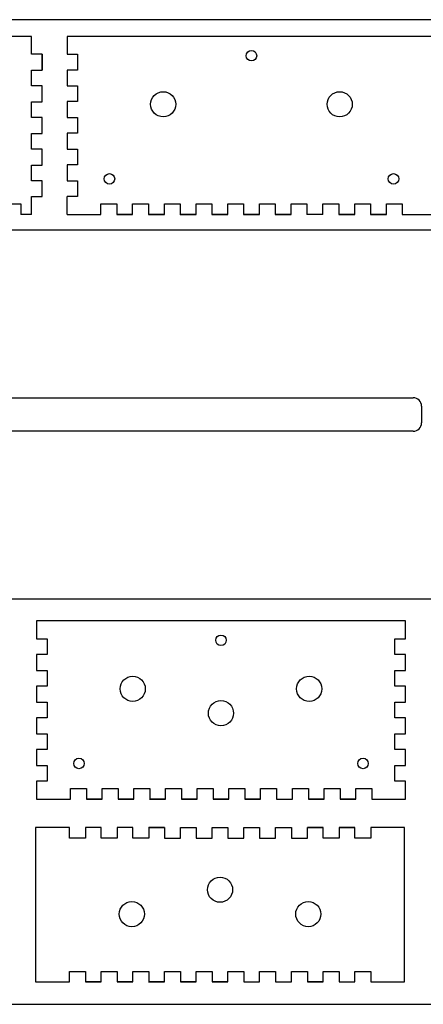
# Model space of a CAD drawing. Extents: x -2388 to -1681, y -1117 to -744.
# Tile 2 of 3: x -2093 to -1940, y -1117 to -744. Entities that reach past the tile are written whole.
import ezdxf

# ---------------------------------------------------------------- set-up
doc = ezdxf.new("R2010")
doc.units = 0
doc.layers.add('DEFAULT', color=7, linetype='CONTINUOUS')
doc.layers.add('MAKE2D$VISIBLE$LINES', color=7, linetype='CONTINUOUS')

msp = doc.modelspace()

# ---------------------------------------------------------------- linework, layer by layer
at = {"layer": 'DEFAULT'}
for p, q in [((-1680.809, -743.783), (-2387.559, -743.783)), ((-2088.852, -756.893), (-2088.852, -750.104)), ((-2075.401, -750.104), (-2075.401, -756.854)), ((-2084.852, -756.893), (-2088.852, -756.893)), ((-2084.852, -756.862), (-2084.852, -762.862)), ((-2075.401, -756.854), (-2071.401, -756.854)), ((-2071.401, -756.854), (-2071.401, -762.854)), ((-2084.852, -762.862), (-2084.852, -758.762)), ((-2088.852, -762.862), (-2084.852, -762.862)), ((-2088.852, -768.862), (-2088.852, -762.862)), ((-2071.401, -762.854), (-2075.401, -762.854)), ((-2075.401, -762.854), (-2075.401, -768.854)), ((-2084.852, -768.862), (-2088.852, -768.862)), ((-2084.852, -774.862), (-2084.852, -768.862)), ((-2075.401, -768.854), (-2071.401, -768.854)), ((-2071.401, -768.854), (-2071.401, -774.854)), ((-2088.852, -774.862), (-2084.852, -774.862)), ((-2088.852, -780.862), (-2088.852, -774.862)), ((-2071.401, -774.854), (-2075.401, -774.854)), ((-2075.401, -774.854), (-2075.401, -780.854)), ((-2084.852, -780.862), (-2088.852, -780.862)), ((-2084.852, -786.862), (-2084.852, -780.862)), ((-2075.401, -780.854), (-2071.401, -780.854)), ((-2071.401, -780.854), (-2071.401, -786.854)), ((-2088.852, -786.862), (-2084.852, -786.862)), ((-2088.852, -792.862), (-2088.852, -786.862)), ((-2071.401, -786.854), (-2075.401, -786.854)), ((-2075.401, -786.854), (-2075.401, -792.854)), ((-2084.852, -792.862), (-2088.852, -792.862)), ((-2084.852, -798.862), (-2084.852, -792.862)), ((-2075.401, -792.854), (-2071.401, -792.854)), ((-2071.401, -792.854), (-2071.401, -798.854)), ((-2088.852, -798.862), (-2084.852, -798.862)), ((-2088.852, -804.862), (-2088.852, -798.862)), ((-2071.401, -798.854), (-2075.401, -798.854)), ((-2075.401, -798.854), (-2075.401, -804.854)), ((-2084.852, -804.862), (-2088.852, -804.862)), ((-2084.852, -810.862), (-2084.852, -804.862)), ((-2075.401, -804.854), (-2071.401, -804.854)), ((-2071.401, -804.854), (-2071.401, -810.854)), ((-2088.852, -817.604), (-2088.852, -810.854)), ((-2088.852, -810.854), (-2084.852, -810.854)), ((-2071.401, -810.854), (-2075.401, -810.854)), ((-2098.953, -813.604), (-2092.953, -813.604)), ((-2092.953, -813.604), (-2092.953, -817.604)), ((-2062.551, -813.604), (-2056.551, -813.604)), ((-2062.551, -817.604), (-2062.551, -813.604)), ((-2056.551, -813.604), (-2056.551, -817.604)), ((-2050.551, -817.604), (-2050.551, -813.604)), ((-2050.551, -813.604), (-2044.551, -813.604)), ((-2044.551, -813.604), (-2044.551, -817.604)), ((-2038.551, -813.604), (-2032.551, -813.604)), ((-2038.551, -817.604), (-2038.551, -813.604)), ((-2032.551, -813.604), (-2032.551, -817.604)), ((-2026.551, -813.604), (-2020.551, -813.604)), ((-2026.551, -817.604), (-2026.551, -813.604)), ((-2020.551, -813.604), (-2020.551, -817.604)), ((-2014.551, -817.604), (-2014.551, -813.604)), ((-2014.551, -813.604), (-2008.551, -813.604)), ((-2008.551, -813.604), (-2008.551, -817.604)), ((-2002.551, -813.604), (-1996.551, -813.604)), ((-2002.551, -817.604), (-2002.551, -813.604)), ((-1996.551, -813.604), (-1996.551, -817.604)), ((-1990.551, -813.604), (-1984.551, -813.604)), ((-1990.551, -817.604), (-1990.551, -813.604)), ((-1984.551, -813.604), (-1984.551, -817.604)), ((-1978.451, -817.604), (-1978.451, -813.604)), ((-1978.451, -813.604), (-1972.451, -813.604)), ((-1972.451, -813.604), (-1972.451, -817.604)), ((-1966.451, -813.604), (-1960.451, -813.604)), ((-1966.451, -817.604), (-1966.451, -813.604)), ((-1960.451, -813.604), (-1960.451, -817.604)), ((-1954.451, -813.604), (-1948.451, -813.604)), ((-1954.451, -817.604), (-1954.451, -813.604)), ((-1948.451, -813.604), (-1948.451, -817.604)), ((-2056.551, -817.604), (-2050.551, -817.604)), ((-2044.551, -817.604), (-2038.551, -817.604)), ((-2032.551, -817.604), (-2026.551, -817.604)), ((-2020.551, -817.604), (-2014.551, -817.604)), ((-2008.551, -817.604), (-2002.551, -817.604)), ((-1996.551, -817.604), (-1990.551, -817.604)), ((-1972.451, -817.604), (-1966.451, -817.604)), ((-1960.451, -817.604), (-1954.451, -817.604)), ((-1947.244, -971.67), (-2086.944, -971.67)), ((-2086.944, -971.67), (-2086.944, -978.42)), ((-1947.244, -978.42), (-1947.244, -971.67)), ((-2086.944, -978.42), (-2082.944, -978.42)), ((-2082.944, -978.42), (-2082.944, -984.42)), ((-1951.244, -984.42), (-1951.244, -978.42)), ((-1951.244, -978.42), (-1947.244, -978.42)), ((-2082.944, -984.42), (-2086.944, -984.42)), ((-2086.944, -984.42), (-2086.944, -990.42)), ((-1947.244, -984.42), (-1951.244, -984.42)), ((-1947.244, -990.42), (-1947.244, -984.42)), ((-2086.944, -990.42), (-2082.944, -990.42)), ((-2082.944, -990.42), (-2082.944, -996.42)), ((-1951.244, -996.42), (-1951.244, -990.42)), ((-1951.244, -990.42), (-1947.244, -990.42)), ((-2082.944, -996.42), (-2086.944, -996.42)), ((-2086.944, -996.42), (-2086.944, -1002.42)), ((-1947.244, -996.42), (-1951.244, -996.42)), ((-1947.244, -1002.42), (-1947.244, -996.42)), ((-2086.944, -1002.42), (-2082.944, -1002.42)), ((-2082.944, -1002.42), (-2082.944, -1008.42)), ((-1951.244, -1008.42), (-1951.244, -1002.42)), ((-1951.244, -1002.42), (-1947.244, -1002.42)), ((-2082.944, -1008.42), (-2086.944, -1008.42)), ((-2086.944, -1008.42), (-2086.944, -1014.42)), ((-1947.244, -1008.42), (-1951.244, -1008.42)), ((-1947.244, -1014.42), (-1947.244, -1008.42)), ((-2086.944, -1014.42), (-2082.944, -1014.42)), ((-2082.944, -1014.42), (-2082.944, -1020.42)), ((-1951.244, -1020.42), (-1951.244, -1014.42)), ((-1951.244, -1014.42), (-1947.244, -1014.42)), ((-2082.944, -1020.42), (-2086.944, -1020.42)), ((-2086.944, -1020.42), (-2086.944, -1026.42)), ((-1947.244, -1020.42), (-1951.244, -1020.42)), ((-1947.244, -1026.42), (-1947.244, -1020.42)), ((-2086.944, -1026.42), (-2082.944, -1026.42)), ((-2082.944, -1026.42), (-2082.944, -1032.42)), ((-1951.244, -1032.42), (-1951.244, -1026.42)), ((-1951.244, -1026.42), (-1947.244, -1026.42)), ((-2082.944, -1032.42), (-2086.944, -1032.42)), ((-2086.944, -1032.42), (-2086.944, -1039.17)), ((-1947.244, -1032.42), (-1951.244, -1032.42)), ((-1947.244, -1039.17), (-1947.244, -1032.42)), ((-2074.094, -1039.17), (-2074.094, -1035.17)), ((-2074.094, -1035.17), (-2068.094, -1035.17)), ((-2068.094, -1035.17), (-2068.094, -1039.17)), ((-2062.094, -1039.17), (-2062.094, -1035.17)), ((-2062.094, -1035.17), (-2056.094, -1035.17)), ((-2056.094, -1035.17), (-2056.094, -1039.17)), ((-2050.094, -1039.17), (-2050.094, -1035.17)), ((-2050.094, -1035.17), (-2044.094, -1035.17)), ((-2044.094, -1035.17), (-2044.094, -1039.17)), ((-2026.094, -1039.17), (-2026.094, -1035.17)), ((-2026.094, -1035.17), (-2020.094, -1035.17)), ((-2020.094, -1035.17), (-2020.094, -1039.17)), ((-2014.094, -1039.17), (-2014.094, -1035.17)), ((-2014.094, -1035.17), (-2008.094, -1035.17)), ((-2008.094, -1035.17), (-2008.094, -1039.17)), ((-2002.094, -1039.17), (-2002.094, -1035.17)), ((-2002.094, -1035.17), (-1996.094, -1035.17)), ((-1996.094, -1035.17), (-1996.094, -1039.17)), ((-1989.994, -1039.17), (-1989.994, -1035.17)), ((-1989.994, -1035.17), (-1983.994, -1035.17)), ((-1983.994, -1035.17), (-1983.994, -1039.17)), ((-1977.994, -1039.17), (-1977.994, -1035.17)), ((-1977.994, -1035.17), (-1971.994, -1035.17)), ((-1971.994, -1035.17), (-1971.994, -1039.17)), ((-1965.994, -1039.17), (-1965.994, -1035.17)), ((-1965.994, -1035.17), (-1959.994, -1035.17)), ((-1959.994, -1035.17), (-1959.994, -1039.17)), ((-2086.944, -1039.17), (-2074.094, -1039.17)), ((-1996.094, -1039.17), (-1989.994, -1039.17)), ((-1959.994, -1039.17), (-1947.244, -1039.17)), ((-2044.546, -1050.026), (-2038.446, -1050.026)), ((-2038.446, -1050.026), (-2038.446, -1054.026)), ((-2032.446, -1054.026), (-2032.446, -1050.026)), ((-2032.446, -1050.026), (-2026.446, -1050.026)), ((-2032.446, -1050.026), (-2026.446, -1050.026)), ((-2026.446, -1050.026), (-2026.446, -1054.026)), ((-2020.446, -1054.026), (-2020.446, -1050.026)), ((-2020.446, -1050.026), (-2014.446, -1050.026)), ((-2020.446, -1050.026), (-2014.446, -1050.026)), ((-2014.446, -1050.026), (-2014.446, -1054.026)), ((-2008.446, -1054.026), (-2008.446, -1050.026)), ((-2008.446, -1050.026), (-2002.446, -1050.026)), ((-2008.446, -1050.026), (-2002.446, -1050.026)), ((-2002.446, -1050.026), (-2002.446, -1054.026)), ((-1996.446, -1054.026), (-1996.446, -1050.026)), ((-1996.446, -1050.026), (-1990.346, -1050.026)), ((-1990.346, -1050.026), (-1990.346, -1054.026)), ((-1984.346, -1054.026), (-1984.346, -1050.026)), ((-1984.346, -1050.026), (-1978.346, -1050.026)), ((-1978.346, -1050.026), (-1984.346, -1050.026)), ((-1972.346, -1050.026), (-1966.346, -1050.026)), ((-2038.446, -1054.026), (-2032.446, -1054.026)), ((-2026.446, -1054.026), (-2020.446, -1054.026)), ((-2014.446, -1054.026), (-2008.446, -1054.026)), ((-2002.446, -1054.026), (-1996.446, -1054.026)), ((-1990.346, -1054.026), (-1984.346, -1054.026)), ((-2002.446, -1108.526), (-2002.446, -1104.526)), ((-2002.446, -1104.526), (-1996.446, -1104.526)), ((-1996.446, -1104.526), (-1996.446, -1108.526)), ((-1990.346, -1108.526), (-1990.346, -1104.526)), ((-1990.346, -1104.526), (-1984.346, -1104.526)), ((-1984.346, -1104.526), (-1984.346, -1108.526)), ((-2008.446, -1108.526), (-2002.446, -1108.526)), ((-1996.446, -1108.526), (-1990.346, -1108.526)), ((-1984.346, -1108.526), (-1978.346, -1108.526)), ((-1978.346, -1108.526), (-1984.346, -1108.526)), ((-1972.346, -1108.526), (-1966.346, -1108.526)), ((-2387.559, -1116.985), (-1680.809, -1116.985))]:
    msp.add_line(p, q, dxfattribs=at)
for centre in [(-2005.551, -757.44), (-2059.35, -804.128), (-1951.752, -804.128), (-2017.094, -979.006), (-2070.893, -1025.694), (-1963.295, -1025.694)]:
    msp.add_circle(centre, 2, dxfattribs=at)
at = {"layer": 'MAKE2D$VISIBLE$LINES'}
for p, q in [((-2088.853, -750.104), (-2151.052, -750.104)), ((-1935.701, -750.104), (-2075.401, -750.104)), ((-2084.852, -762.862), (-2084.852, -756.862)), ((-2084.852, -774.862), (-2084.852, -768.862)), ((-2084.852, -774.862), (-2084.852, -768.862)), ((-2084.852, -786.862), (-2084.852, -780.862)), ((-2084.852, -786.862), (-2084.852, -780.862)), ((-2084.852, -798.862), (-2084.852, -792.862)), ((-2084.852, -798.862), (-2084.852, -792.862)), ((-2084.852, -810.862), (-2084.852, -804.862)), ((-2084.852, -810.862), (-2084.852, -804.862)), ((-2075.401, -817.604), (-2075.401, -810.854)), ((-2088.852, -817.604), (-2092.953, -817.604)), ((-2075.401, -817.604), (-2062.551, -817.604)), ((-2050.551, -817.604), (-2056.551, -817.604)), ((-2038.551, -817.604), (-2044.551, -817.604)), ((-2026.551, -817.604), (-2032.651, -817.604)), ((-2026.551, -817.604), (-2032.551, -817.604)), ((-2014.551, -817.604), (-2020.551, -817.604)), ((-2002.551, -817.604), (-2008.551, -817.604)), ((-1990.551, -817.604), (-1996.551, -817.604)), ((-1978.451, -817.604), (-1984.551, -817.604)), ((-1966.451, -817.604), (-1972.451, -817.604)), ((-1954.451, -817.604), (-1960.451, -817.604)), ((-1948.451, -817.604), (-1935.701, -817.604)), ((-1895.127, -823.574), (-2313.527, -823.574)), ((-2264.352, -887.074), (-1944.302, -887.074)), ((-1941.127, -890.249), (-1941.127, -896.599)), ((-1944.302, -899.774), (-2264.352, -899.774)), ((-2313.527, -963.274), (-1895.127, -963.274)), ((-2038.094, -1039.17), (-2038.094, -1035.17)), ((-2038.094, -1035.17), (-2032.094, -1035.17)), ((-2032.094, -1035.17), (-2032.094, -1039.17)), ((-2062.094, -1039.17), (-2068.094, -1039.17)), ((-2068.094, -1039.17), (-2062.094, -1039.17)), ((-2050.094, -1039.17), (-2056.094, -1039.17)), ((-2056.094, -1039.17), (-2050.094, -1039.17)), ((-2044.194, -1039.17), (-2038.094, -1039.17)), ((-2038.094, -1039.17), (-2044.094, -1039.17)), ((-2044.094, -1039.17), (-2038.094, -1039.17)), ((-2026.094, -1039.17), (-2032.094, -1039.17)), ((-2032.094, -1039.17), (-2026.094, -1039.17)), ((-2014.094, -1039.17), (-2020.094, -1039.17)), ((-2020.094, -1039.17), (-2014.094, -1039.17)), ((-2002.094, -1039.17), (-2008.094, -1039.17)), ((-2008.094, -1039.17), (-2002.094, -1039.17)), ((-1977.994, -1039.17), (-1983.994, -1039.17)), ((-1983.994, -1039.17), (-1977.994, -1039.17)), ((-1965.994, -1039.17), (-1971.994, -1039.17)), ((-1971.994, -1039.17), (-1965.994, -1039.17)), ((-2074.446, -1050.026), (-2087.296, -1050.026)), ((-2087.296, -1050.026), (-2087.296, -1108.526)), ((-2074.446, -1054.026), (-2074.446, -1050.026)), ((-2062.446, -1050.026), (-2068.446, -1050.026)), ((-2068.446, -1050.026), (-2068.446, -1054.026)), ((-2062.446, -1050.026), (-2068.446, -1050.026)), ((-2062.446, -1054.026), (-2062.446, -1050.026)), ((-2050.446, -1050.026), (-2056.446, -1050.026)), ((-2056.446, -1050.026), (-2056.446, -1054.026)), ((-2050.446, -1050.026), (-2056.446, -1050.026)), ((-2050.446, -1054.026), (-2050.446, -1050.026)), ((-2044.446, -1050.026), (-2038.446, -1050.026)), ((-2038.446, -1050.026), (-2044.446, -1050.026)), ((-2044.446, -1050.026), (-2044.446, -1054.026)), ((-1978.346, -1054.026), (-1978.346, -1050.026)), ((-1966.346, -1050.026), (-1972.346, -1050.026)), ((-1972.346, -1050.026), (-1972.346, -1054.026)), ((-1966.346, -1054.026), (-1966.346, -1050.026)), ((-1947.596, -1050.026), (-1960.346, -1050.026)), ((-1960.346, -1050.026), (-1960.346, -1054.026)), ((-1947.596, -1108.526), (-1947.596, -1050.026)), ((-2068.446, -1054.026), (-2074.446, -1054.026)), ((-2056.446, -1054.026), (-2062.446, -1054.026)), ((-2044.446, -1054.026), (-2050.446, -1054.026)), ((-1972.346, -1054.026), (-1978.346, -1054.026)), ((-1960.346, -1054.026), (-1966.346, -1054.026)), ((-2074.446, -1108.526), (-2074.446, -1104.526)), ((-2074.446, -1104.526), (-2068.446, -1104.526)), ((-2068.446, -1104.526), (-2068.446, -1108.526)), ((-2062.446, -1108.526), (-2062.446, -1104.526)), ((-2062.446, -1104.526), (-2056.446, -1104.526)), ((-2056.446, -1104.526), (-2056.446, -1108.526)), ((-2050.446, -1108.526), (-2050.446, -1104.526)), ((-2050.446, -1104.526), (-2044.446, -1104.526)), ((-2044.446, -1104.526), (-2044.446, -1108.526)), ((-2038.446, -1108.526), (-2038.446, -1104.526)), ((-2038.446, -1104.526), (-2032.446, -1104.526)), ((-2032.446, -1104.526), (-2032.446, -1108.526)), ((-2026.446, -1108.526), (-2026.446, -1104.526)), ((-2026.446, -1104.526), (-2020.446, -1104.526)), ((-2020.446, -1104.526), (-2020.446, -1108.526)), ((-2014.446, -1108.526), (-2014.446, -1104.526)), ((-2014.446, -1104.526), (-2008.446, -1104.526)), ((-2008.446, -1104.526), (-2008.446, -1108.526)), ((-1978.346, -1108.526), (-1978.346, -1104.526)), ((-1978.346, -1104.526), (-1972.346, -1104.526)), ((-1972.346, -1104.526), (-1972.346, -1108.526)), ((-1966.346, -1108.526), (-1966.346, -1104.526)), ((-1966.346, -1104.526), (-1960.346, -1104.526)), ((-1960.346, -1104.526), (-1960.346, -1108.526)), ((-2087.296, -1108.526), (-2074.446, -1108.526)), ((-2068.446, -1108.526), (-2062.446, -1108.526)), ((-2062.446, -1108.526), (-2068.446, -1108.526)), ((-2056.446, -1108.526), (-2050.446, -1108.526)), ((-2050.446, -1108.526), (-2056.446, -1108.526)), ((-2044.546, -1108.526), (-2038.446, -1108.526)), ((-2038.446, -1108.526), (-2044.446, -1108.526)), ((-2044.446, -1108.526), (-2038.446, -1108.526)), ((-2032.446, -1108.526), (-2026.446, -1108.526)), ((-2026.446, -1108.526), (-2032.446, -1108.526)), ((-2020.446, -1108.526), (-2014.446, -1108.526)), ((-2014.446, -1108.526), (-2020.446, -1108.526)), ((-2008.446, -1108.526), (-2002.446, -1108.526)), ((-1972.346, -1108.526), (-1966.346, -1108.526)), ((-1960.346, -1108.526), (-1947.596, -1108.526))]:
    msp.add_line(p, q, dxfattribs=at)
for centre, radius in [((-2038.977, -775.834), 4.762), ((-1972.124, -775.834), 4.763), ((-2050.521, -997.401), 4.763), ((-1983.668, -997.401), 4.763), ((-2017.094, -1006.646), 4.763), ((-2017.446, -1073.55), 4.763), ((-2050.873, -1082.796), 4.763), ((-1984.02, -1082.796), 4.762)]:
    msp.add_circle(centre, radius, dxfattribs=at)
for centre, start, end in [((-1944.302, -890.249), 360, 90), ((-1944.302, -896.599), 270, 360)]:
    msp.add_arc(centre, 3.175, start, end, dxfattribs=at)

doc.saveas('drawing.dxf')
